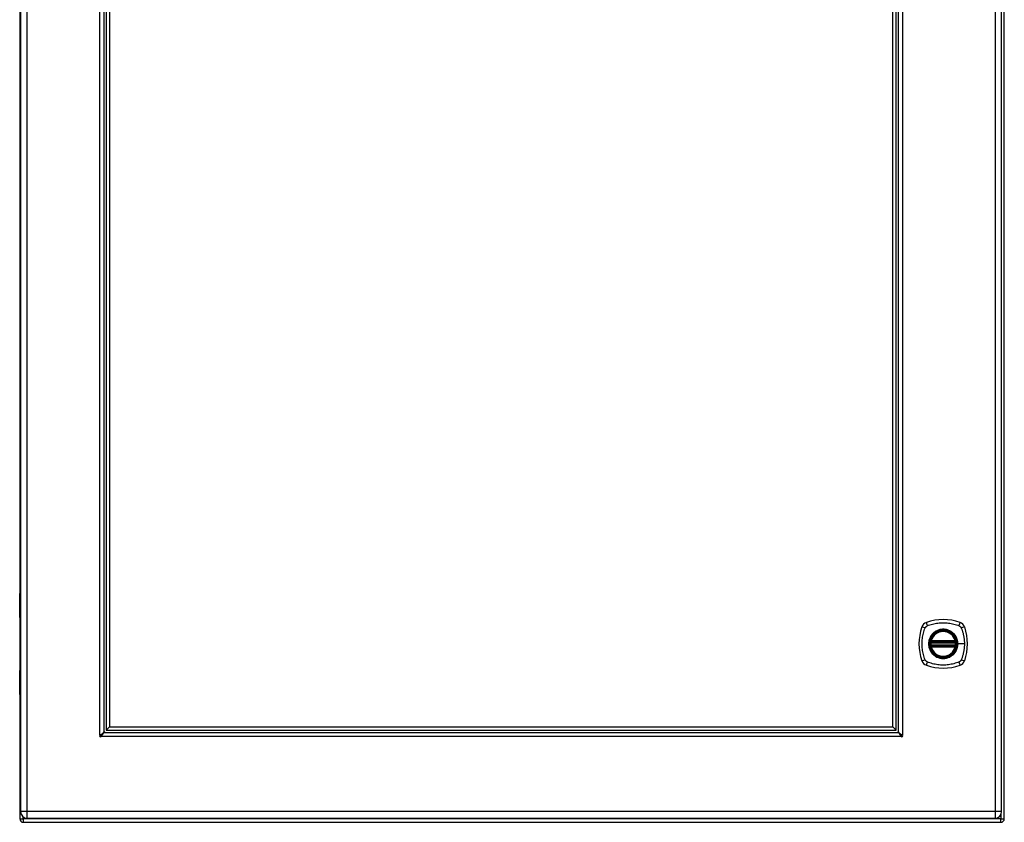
# Model space of a CAD drawing. Header units: inches. Extents: x 15 to 159, y 13 to 98.
# Tile 3 of 10: x 72 to 96, y 35 to 55. Entities that reach past the tile are written whole.
import ezdxf

# ---------------------------------------------------------------- set-up
doc = ezdxf.new("R2010")
doc.units = ezdxf.units.IN
doc.header["$MEASUREMENT"] = 0
doc.layers.add('Visible Edges(ANSI)', color=7, linetype='Continuous', lineweight=25)
doc.layers.add('Visible Tangent Edges(ANSI)', color=7, linetype='Continuous', lineweight=25)

msp = doc.modelspace()

# ---------------------------------------------------------------- linework, layer by layer
at = {"layer": 'Visible Edges(ANSI)'}
for p, q in [((96.346, 35.091), (96.346, 76.923)), ((72.363, 76.748), (72.363, 35.267)), ((96.281, 35.267), (96.281, 76.748)), ((74.394, 74.802), (74.394, 37.213)), ((74.453, 74.761), (74.453, 37.254)), ((74.531, 74.682), (74.531, 37.333)), ((93.631, 37.333), (93.631, 74.682)), ((93.709, 37.254), (93.709, 74.761)), ((93.769, 37.213), (93.769, 74.802)), ((72.346, 54.767), (72.346, 40.596)), ((72.343, 40.001), (72.343, 40.586)), ((72.346, 39.992), (72.346, 38.719)), ((72.363, 39.986), (72.359, 39.986)), ((94.56, 39.395), (95.153, 39.395)), ((94.564, 39.415), (95.149, 39.415)), ((95.153, 39.316), (94.56, 39.316)), ((95.149, 39.297), (94.564, 39.297)), ((72.343, 38.126), (72.343, 38.71)), ((72.359, 38.726), (72.363, 38.726)), ((72.346, 38.115), (72.346, 35.091)), ((74.453, 37.254), (74.531, 37.333)), ((74.453, 37.254), (93.709, 37.254)), ((74.531, 37.333), (93.631, 37.333)), ((93.631, 37.333), (93.709, 37.254)), ((74.411, 37.195), (93.751, 37.195)), ((72.524, 35.106), (96.12, 35.106)), ((72.43, 35.007), (96.262, 35.007))]:
    msp.add_line(p, q, dxfattribs=at)
at = {"layer": 'Visible Edges(ANSI)', "flags": 128}
for points in [[(94.548, 39.409), (94.548, 39.409), (94.548, 39.409), (94.548, 39.409), (94.548, 39.408), (94.548, 39.408), (94.548, 39.407), (94.548, 39.406), (94.548, 39.406), (94.547, 39.405), (94.547, 39.404), (94.547, 39.403), (94.547, 39.402), (94.547, 39.401), (94.547, 39.399), (94.546, 39.398), (94.546, 39.397), (94.546, 39.395), (94.546, 39.394), (94.546, 39.392), (94.545, 39.391), (94.545, 39.389), (94.545, 39.388), (94.545, 39.386), (94.545, 39.384)], [(95.168, 39.384), (95.168, 39.386), (95.168, 39.388), (95.168, 39.389), (95.168, 39.391), (95.167, 39.392), (95.167, 39.394), (95.167, 39.395), (95.167, 39.397), (95.167, 39.398), (95.166, 39.399), (95.166, 39.401), (95.166, 39.402), (95.166, 39.403), (95.166, 39.404), (95.166, 39.405), (95.166, 39.406), (95.165, 39.406), (95.165, 39.407), (95.165, 39.408), (95.165, 39.408), (95.165, 39.409), (95.165, 39.409), (95.165, 39.409), (95.165, 39.409)], [(94.545, 39.327), (94.545, 39.326), (94.545, 39.324), (94.545, 39.322), (94.545, 39.321), (94.546, 39.319), (94.546, 39.318), (94.546, 39.316), (94.546, 39.315), (94.546, 39.314), (94.547, 39.312), (94.547, 39.311), (94.547, 39.31), (94.547, 39.309), (94.547, 39.308), (94.547, 39.307), (94.548, 39.306), (94.548, 39.305), (94.548, 39.305), (94.548, 39.304), (94.548, 39.303), (94.548, 39.303), (94.548, 39.303), (94.548, 39.303), (94.548, 39.303)], [(95.165, 39.303), (95.165, 39.303), (95.165, 39.303), (95.165, 39.303), (95.165, 39.303), (95.165, 39.304), (95.165, 39.305), (95.165, 39.305), (95.166, 39.306), (95.166, 39.307), (95.166, 39.308), (95.166, 39.309), (95.166, 39.31), (95.166, 39.311), (95.166, 39.312), (95.167, 39.314), (95.167, 39.315), (95.167, 39.316), (95.167, 39.318), (95.167, 39.319), (95.168, 39.321), (95.168, 39.322), (95.168, 39.324), (95.168, 39.326), (95.168, 39.327)], [(74.3, 37.134), (74.307, 37.138), (74.313, 37.141), (74.319, 37.144), (74.325, 37.147), (74.331, 37.151), (74.336, 37.154), (74.342, 37.157), (74.347, 37.16), (74.353, 37.164), (74.357, 37.167), (74.362, 37.17), (74.367, 37.173), (74.371, 37.177), (74.374, 37.18), (74.378, 37.183), (74.381, 37.186), (74.384, 37.19), (74.387, 37.193), (74.389, 37.196), (74.39, 37.2), (74.392, 37.203), (74.393, 37.206), (74.393, 37.209), (74.394, 37.213)], [(93.769, 37.213), (93.769, 37.209), (93.769, 37.206), (93.77, 37.203), (93.772, 37.2), (93.773, 37.196), (93.775, 37.193), (93.778, 37.19), (93.781, 37.187), (93.784, 37.183), (93.787, 37.18), (93.791, 37.177), (93.795, 37.173), (93.8, 37.17), (93.805, 37.167), (93.809, 37.164), (93.815, 37.16), (93.82, 37.157), (93.826, 37.154), (93.831, 37.151), (93.837, 37.147), (93.843, 37.144), (93.849, 37.141), (93.855, 37.138), (93.862, 37.134)], [(74.295, 37.131), (74.295, 37.131), (74.295, 37.131), (74.295, 37.131), (74.295, 37.131), (74.295, 37.131), (74.296, 37.131), (74.296, 37.131), (74.296, 37.132), (74.296, 37.132), (74.297, 37.132), (74.297, 37.132), (74.297, 37.132), (74.298, 37.133), (74.298, 37.133), (74.298, 37.133), (74.299, 37.133), (74.299, 37.133), (74.299, 37.134), (74.299, 37.134), (74.3, 37.134), (74.3, 37.134), (74.3, 37.134), (74.3, 37.134), (74.3, 37.134)], [(74.333, 37.102), (74.333, 37.102), (74.333, 37.101), (74.333, 37.101), (74.333, 37.101), (74.332, 37.101), (74.332, 37.1), (74.332, 37.1), (74.332, 37.1), (74.332, 37.1), (74.332, 37.099), (74.331, 37.099), (74.331, 37.099), (74.331, 37.098), (74.331, 37.098), (74.331, 37.098), (74.33, 37.097), (74.33, 37.097), (74.33, 37.097), (74.33, 37.097), (74.33, 37.096), (74.33, 37.096), (74.329, 37.096), (74.329, 37.096), (74.329, 37.096)], [(74.411, 37.195), (74.408, 37.195), (74.405, 37.194), (74.402, 37.193), (74.398, 37.192), (74.395, 37.19), (74.392, 37.188), (74.389, 37.185), (74.385, 37.183), (74.382, 37.179), (74.379, 37.176), (74.375, 37.172), (74.372, 37.168), (74.369, 37.164), (74.366, 37.159), (74.362, 37.154), (74.359, 37.149), (74.356, 37.143), (74.353, 37.138), (74.349, 37.132), (74.346, 37.126), (74.343, 37.12), (74.34, 37.114), (74.336, 37.108), (74.333, 37.102)], [(93.829, 37.102), (93.826, 37.108), (93.823, 37.114), (93.819, 37.12), (93.816, 37.126), (93.813, 37.132), (93.81, 37.138), (93.806, 37.143), (93.803, 37.149), (93.8, 37.154), (93.796, 37.159), (93.793, 37.163), (93.79, 37.168), (93.787, 37.172), (93.783, 37.176), (93.78, 37.179), (93.777, 37.182), (93.774, 37.185), (93.77, 37.188), (93.767, 37.19), (93.764, 37.192), (93.76, 37.193), (93.757, 37.194), (93.754, 37.195), (93.751, 37.195)], [(93.833, 37.096), (93.833, 37.096), (93.833, 37.096), (93.833, 37.096), (93.832, 37.096), (93.832, 37.097), (93.832, 37.097), (93.832, 37.097), (93.832, 37.097), (93.832, 37.098), (93.831, 37.098), (93.831, 37.098), (93.831, 37.099), (93.831, 37.099), (93.83, 37.099), (93.83, 37.1), (93.83, 37.1), (93.83, 37.1), (93.83, 37.1), (93.83, 37.101), (93.829, 37.101), (93.829, 37.101), (93.829, 37.101), (93.829, 37.102), (93.829, 37.102)], [(93.862, 37.134), (93.862, 37.134), (93.862, 37.134), (93.862, 37.134), (93.862, 37.134), (93.863, 37.134), (93.863, 37.134), (93.863, 37.133), (93.863, 37.133), (93.864, 37.133), (93.864, 37.133), (93.864, 37.133), (93.865, 37.132), (93.865, 37.132), (93.865, 37.132), (93.866, 37.132), (93.866, 37.132), (93.866, 37.131), (93.867, 37.131), (93.867, 37.131), (93.867, 37.131), (93.867, 37.131), (93.867, 37.131), (93.867, 37.131), (93.868, 37.131)]]:
    msp.add_lwpolyline(points, dxfattribs=at)
at = {"layer": 'Visible Edges(ANSI)'}
for radius in [0.32, 0.315]:
    msp.add_circle((94.857, 39.356), radius, dxfattribs=at)
for centre, radius, start, end in [((72.363, 40.586), 0.0197, 90.5386, 180), ((72.359, 40.001), 0.0157, 180, 270), ((94.502, 39.711), 0.177, 108.7722, 161.2278), ((94.857, 38.667), 1.28, 71.2278, 108.7722), ((95.211, 39.711), 0.177, 18.7722, 71.2278), ((95.546, 39.356), 1.28, 161.2278, 198.7722), ((94.857, 39.356), 0.313, 13.6344, 166.3656), ((94.168, 39.356), 1.28, 341.2278, 18.7722), ((94.857, 39.356), 0.313, 174.7499, 185.2501), ((94.857, 39.356), 0.313, 166.3656, 170.216), ((94.56, 39.407), 0.0118, 170.216, 270), ((94.564, 39.427), 0.0118, 166.3656, 270), ((95.149, 39.427), 0.0118, 270, 13.6344), ((95.153, 39.407), 0.0118, 270, 9.784), ((94.857, 39.356), 0.313, 9.784, 13.6344), ((94.857, 39.356), 0.313, 354.7499, 5.2501), ((94.56, 39.305), 0.0118, 90, 189.784), ((94.857, 39.356), 0.313, 189.784, 193.6344), ((94.564, 39.285), 0.0118, 90, 193.6344), ((94.857, 39.356), 0.313, 193.6344, 346.3656), ((95.149, 39.285), 0.0118, 346.3656, 90), ((95.153, 39.305), 0.0118, 350.216, 90), ((94.857, 39.356), 0.313, 346.3656, 350.216), ((94.502, 39.001), 0.177, 198.7722, 251.2278), ((95.211, 39.001), 0.177, 288.7722, 341.2278), ((72.359, 38.71), 0.0157, 90, 180), ((94.857, 40.045), 1.28, 251.2278, 288.7722), ((72.363, 38.126), 0.0197, 180, 269.4614), ((74.444, 37.245), 0.05, 180, 270), ((93.719, 37.245), 0.05, 270, 0), ((74.315, 37.117), 0.025, 146.132, 303.868), ((74.357, 37.158), 0.031, 197.0538, 251.6646), ((74.444, 37.245), 0.105, 222.8394, 227.1606), ((93.719, 37.245), 0.105, 312.8394, 317.1606), ((93.805, 37.158), 0.031, 288.3354, 342.9462), ((93.847, 37.117), 0.025, 236.132, 33.868), ((72.43, 35.091), 0.084, 180, 270), ((72.524, 35.267), 0.161, 180, 270), ((96.12, 35.267), 0.161, 270, 0), ((96.262, 35.091), 0.084, 270, 0)]:
    msp.add_arc(centre, radius, start, end, dxfattribs=at)
at = {"layer": 'Visible Tangent Edges(ANSI)'}
for p, q in [((72.524, 35.267), (72.524, 76.748)), ((96.12, 76.748), (96.12, 35.267)), ((74.295, 37.131), (74.295, 74.884)), ((93.868, 74.884), (93.868, 37.131)), ((72.363, 40.586), (72.343, 40.586)), ((72.343, 40.001), (72.363, 40.001)), ((94.545, 39.384), (94.557, 39.383)), ((94.554, 39.408), (94.548, 39.409)), ((94.552, 39.43), (94.564, 39.427)), ((94.557, 39.383), (95.156, 39.383)), ((94.56, 39.395), (94.56, 39.405)), ((94.564, 39.415), (94.564, 39.427)), ((95.149, 39.427), (94.564, 39.427)), ((94.564, 39.405), (94.564, 39.415)), ((94.564, 39.405), (95.149, 39.405)), ((95.149, 39.427), (95.161, 39.43)), ((95.149, 39.427), (95.149, 39.415)), ((95.149, 39.415), (95.149, 39.405)), ((95.153, 39.405), (95.153, 39.395)), ((95.156, 39.383), (95.168, 39.384)), ((95.165, 39.409), (95.159, 39.408)), ((94.545, 39.327), (94.557, 39.328)), ((94.548, 39.303), (94.554, 39.304)), ((94.564, 39.285), (94.552, 39.282)), ((95.156, 39.328), (94.557, 39.328)), ((94.56, 39.306), (94.56, 39.316)), ((94.564, 39.297), (94.564, 39.307)), ((95.149, 39.307), (94.564, 39.307)), ((94.564, 39.285), (94.564, 39.297)), ((94.564, 39.285), (95.149, 39.285)), ((95.149, 39.307), (95.149, 39.297)), ((95.149, 39.297), (95.149, 39.285)), ((95.161, 39.282), (95.149, 39.285)), ((95.153, 39.316), (95.153, 39.306)), ((95.156, 39.328), (95.168, 39.327)), ((95.159, 39.304), (95.165, 39.303)), ((95.209, 39.356), (95.213, 39.356)), ((95.373, 39.356), (95.213, 39.356)), ((72.363, 38.71), (72.343, 38.71)), ((72.343, 38.126), (72.363, 38.126)), ((93.833, 37.096), (74.329, 37.096)), ((72.346, 35.091), (72.43, 35.091)), ((72.524, 35.267), (72.363, 35.267)), ((72.43, 35.091), (72.43, 35.136)), ((96.262, 35.091), (72.43, 35.091)), ((72.43, 35.091), (72.43, 35.007)), ((96.12, 35.267), (72.524, 35.267)), ((72.524, 35.106), (72.524, 35.267)), ((96.12, 35.267), (96.12, 35.106)), ((96.281, 35.267), (96.12, 35.267)), ((96.262, 35.192), (96.262, 35.091)), ((96.262, 35.091), (96.346, 35.091)), ((96.262, 35.007), (96.262, 35.091))]:
    msp.add_line(p, q, dxfattribs=at)
at = {"layer": 'Visible Tangent Edges(ANSI)', "flags": 128}
for points in [[(72.363, 40.371), (72.361, 40.37), (72.359, 40.369), (72.358, 40.367), (72.357, 40.366), (72.355, 40.363), (72.354, 40.361), (72.354, 40.358), (72.353, 40.355), (72.352, 40.351), (72.352, 40.348), (72.352, 40.344), (72.352, 40.34), (72.352, 40.336), (72.352, 40.333), (72.352, 40.329), (72.353, 40.326), (72.354, 40.322), (72.354, 40.319), (72.355, 40.317), (72.357, 40.315), (72.358, 40.313), (72.359, 40.311), (72.361, 40.31), (72.363, 40.309)], [(72.363, 40.329), (72.362, 40.33), (72.362, 40.331), (72.362, 40.331), (72.362, 40.332), (72.362, 40.333), (72.361, 40.334), (72.361, 40.335), (72.361, 40.336), (72.361, 40.337), (72.361, 40.338), (72.361, 40.339), (72.361, 40.34), (72.361, 40.341), (72.361, 40.342), (72.361, 40.343), (72.361, 40.344), (72.361, 40.345), (72.361, 40.346), (72.362, 40.347), (72.362, 40.348), (72.362, 40.349), (72.362, 40.35), (72.362, 40.35), (72.363, 40.351)], [(94.468, 39.796), (94.501, 39.81), (94.533, 39.82), (94.564, 39.83), (94.596, 39.838), (94.627, 39.846), (94.66, 39.853), (94.692, 39.859), (94.725, 39.864), (94.757, 39.867), (94.79, 39.87), (94.823, 39.872), (94.856, 39.872), (94.889, 39.872), (94.922, 39.87), (94.955, 39.868), (94.988, 39.864), (95.021, 39.859), (95.053, 39.853), (95.085, 39.846), (95.117, 39.838), (95.149, 39.83), (95.181, 39.82), (95.212, 39.81), (95.245, 39.796)], [(94.417, 38.967), (94.403, 39.001), (94.392, 39.032), (94.383, 39.063), (94.374, 39.095), (94.366, 39.127), (94.359, 39.159), (94.353, 39.191), (94.349, 39.224), (94.345, 39.257), (94.342, 39.29), (94.34, 39.323), (94.34, 39.356), (94.34, 39.389), (94.342, 39.422), (94.345, 39.455), (94.349, 39.487), (94.353, 39.52), (94.359, 39.552), (94.366, 39.585), (94.374, 39.617), (94.383, 39.648), (94.392, 39.68), (94.403, 39.711), (94.417, 39.744)], [(94.417, 39.744), (94.418, 39.747), (94.419, 39.75), (94.421, 39.753), (94.422, 39.755), (94.424, 39.758), (94.426, 39.76), (94.428, 39.763), (94.43, 39.765), (94.432, 39.768), (94.434, 39.77), (94.436, 39.772), (94.438, 39.775), (94.44, 39.777), (94.442, 39.779), (94.445, 39.781), (94.447, 39.783), (94.449, 39.785), (94.452, 39.786), (94.454, 39.788), (94.457, 39.79), (94.46, 39.791), (94.462, 39.793), (94.465, 39.794), (94.468, 39.796)], [(95.209, 39.356), (95.197, 39.264), (95.162, 39.179), (95.105, 39.106), (95.033, 39.051), (94.948, 39.016), (94.856, 39.004), (94.765, 39.016), (94.68, 39.051), (94.607, 39.107), (94.551, 39.18), (94.516, 39.265), (94.504, 39.356), (94.516, 39.447), (94.552, 39.532), (94.608, 39.605), (94.68, 39.661), (94.765, 39.696), (94.857, 39.708), (94.948, 39.696), (95.033, 39.661), (95.106, 39.605), (95.162, 39.532), (95.197, 39.447), (95.209, 39.356)], [(94.629, 39.63), (94.627, 39.629), (94.625, 39.627), (94.623, 39.625), (94.621, 39.623), (94.618, 39.621), (94.616, 39.619), (94.614, 39.618), (94.612, 39.616), (94.61, 39.614), (94.608, 39.612), (94.606, 39.61), (94.604, 39.608), (94.602, 39.606), (94.6, 39.604), (94.599, 39.602), (94.597, 39.6), (94.595, 39.598), (94.593, 39.596), (94.591, 39.594), (94.589, 39.592), (94.587, 39.59), (94.585, 39.588), (94.584, 39.586), (94.582, 39.583)], [(95.084, 39.63), (95.068, 39.643), (95.051, 39.655), (95.033, 39.665), (95.015, 39.675), (94.997, 39.684), (94.977, 39.691), (94.958, 39.698), (94.938, 39.703), (94.918, 39.707), (94.898, 39.71), (94.877, 39.712), (94.856, 39.713), (94.836, 39.712), (94.815, 39.71), (94.795, 39.707), (94.775, 39.703), (94.755, 39.698), (94.735, 39.691), (94.716, 39.684), (94.697, 39.675), (94.679, 39.665), (94.662, 39.655), (94.645, 39.643), (94.629, 39.63)], [(95.131, 39.583), (95.129, 39.586), (95.128, 39.588), (95.126, 39.59), (95.124, 39.592), (95.122, 39.594), (95.12, 39.596), (95.118, 39.598), (95.116, 39.6), (95.115, 39.602), (95.113, 39.604), (95.111, 39.606), (95.109, 39.608), (95.107, 39.61), (95.105, 39.612), (95.103, 39.614), (95.101, 39.616), (95.099, 39.618), (95.097, 39.619), (95.095, 39.621), (95.093, 39.623), (95.09, 39.625), (95.088, 39.627), (95.086, 39.629), (95.084, 39.63)], [(95.245, 39.796), (95.247, 39.795), (95.248, 39.794), (95.249, 39.794), (95.251, 39.793), (95.252, 39.792), (95.253, 39.791), (95.255, 39.791), (95.256, 39.79), (95.257, 39.789), (95.259, 39.788), (95.26, 39.787), (95.261, 39.786), (95.262, 39.786), (95.264, 39.785), (95.265, 39.784), (95.266, 39.783), (95.267, 39.782), (95.268, 39.781), (95.27, 39.78), (95.271, 39.779), (95.272, 39.778), (95.273, 39.777), (95.274, 39.776), (95.275, 39.775)], [(95.275, 39.775), (95.276, 39.773), (95.277, 39.772), (95.278, 39.771), (95.279, 39.77), (95.281, 39.769), (95.282, 39.768), (95.282, 39.767), (95.283, 39.765), (95.284, 39.764), (95.285, 39.763), (95.286, 39.762), (95.287, 39.76), (95.288, 39.759), (95.289, 39.758), (95.29, 39.757), (95.291, 39.755), (95.291, 39.754), (95.292, 39.753), (95.293, 39.751), (95.294, 39.75), (95.294, 39.749), (95.295, 39.747), (95.296, 39.746), (95.296, 39.744)], [(95.296, 39.744), (95.305, 39.726), (95.31, 39.711), (95.316, 39.695), (95.321, 39.68), (95.326, 39.664), (95.33, 39.648), (95.335, 39.633), (95.339, 39.617), (95.343, 39.601), (95.347, 39.585), (95.35, 39.569), (95.354, 39.552), (95.357, 39.536), (95.36, 39.52), (95.362, 39.504), (95.364, 39.487), (95.366, 39.471), (95.368, 39.455), (95.37, 39.438), (95.371, 39.422), (95.372, 39.405), (95.373, 39.389), (95.373, 39.372), (95.373, 39.356)], [(94.582, 39.583), (94.569, 39.567), (94.558, 39.55), (94.547, 39.533), (94.537, 39.515), (94.528, 39.496), (94.521, 39.477), (94.514, 39.457), (94.509, 39.437), (94.505, 39.417), (94.502, 39.397), (94.5, 39.376), (94.5, 39.356), (94.5, 39.335), (94.502, 39.315), (94.505, 39.294), (94.509, 39.274), (94.515, 39.254), (94.521, 39.235), (94.529, 39.215), (94.537, 39.197), (94.547, 39.179), (94.558, 39.161), (94.569, 39.144), (94.582, 39.128)], [(94.552, 39.43), (94.552, 39.429), (94.552, 39.428), (94.552, 39.427), (94.552, 39.426), (94.551, 39.425), (94.551, 39.424), (94.551, 39.423), (94.551, 39.422), (94.551, 39.421), (94.551, 39.42), (94.551, 39.419), (94.551, 39.418), (94.551, 39.417), (94.551, 39.416), (94.552, 39.415), (94.552, 39.415), (94.552, 39.414), (94.552, 39.413), (94.552, 39.412), (94.553, 39.411), (94.553, 39.41), (94.553, 39.409), (94.554, 39.409), (94.554, 39.408)], [(94.554, 39.408), (94.554, 39.408), (94.554, 39.408), (94.555, 39.408), (94.555, 39.407), (94.555, 39.407), (94.555, 39.407), (94.555, 39.407), (94.556, 39.407), (94.556, 39.407), (94.556, 39.407), (94.556, 39.406), (94.557, 39.406), (94.557, 39.406), (94.557, 39.406), (94.557, 39.406), (94.558, 39.406), (94.558, 39.406), (94.558, 39.406), (94.558, 39.406), (94.559, 39.406), (94.559, 39.405), (94.559, 39.405), (94.559, 39.405), (94.56, 39.405)], [(94.557, 39.383), (94.557, 39.384), (94.557, 39.385), (94.557, 39.386), (94.557, 39.386), (94.557, 39.387), (94.558, 39.388), (94.558, 39.389), (94.558, 39.389), (94.558, 39.39), (94.558, 39.391), (94.558, 39.391), (94.559, 39.392), (94.559, 39.392), (94.559, 39.393), (94.559, 39.393), (94.559, 39.394), (94.559, 39.394), (94.559, 39.394), (94.56, 39.395), (94.56, 39.395), (94.56, 39.395), (94.56, 39.395), (94.56, 39.395), (94.56, 39.395)], [(94.56, 39.405), (94.56, 39.405), (94.56, 39.405), (94.56, 39.405), (94.56, 39.405), (94.561, 39.405), (94.561, 39.405), (94.561, 39.405), (94.561, 39.405), (94.561, 39.405), (94.561, 39.405), (94.562, 39.405), (94.562, 39.405), (94.562, 39.405), (94.562, 39.405), (94.562, 39.405), (94.562, 39.405), (94.563, 39.405), (94.563, 39.405), (94.563, 39.405), (94.563, 39.405), (94.563, 39.405), (94.563, 39.405), (94.564, 39.405), (94.564, 39.405)], [(95.213, 39.356), (95.213, 39.366), (95.213, 39.376), (95.212, 39.387), (95.211, 39.397), (95.21, 39.407), (95.208, 39.417), (95.206, 39.427), (95.204, 39.437), (95.201, 39.447), (95.199, 39.457), (95.196, 39.467), (95.192, 39.477), (95.189, 39.486), (95.185, 39.496), (95.18, 39.505), (95.176, 39.515), (95.171, 39.524), (95.166, 39.533), (95.161, 39.542), (95.156, 39.55), (95.15, 39.559), (95.144, 39.567), (95.138, 39.575), (95.131, 39.583)], [(95.149, 39.405), (95.149, 39.405), (95.15, 39.405), (95.15, 39.405), (95.15, 39.405), (95.15, 39.405), (95.15, 39.405), (95.15, 39.405), (95.151, 39.405), (95.151, 39.405), (95.151, 39.405), (95.151, 39.405), (95.151, 39.405), (95.151, 39.405), (95.152, 39.405), (95.152, 39.405), (95.152, 39.405), (95.152, 39.405), (95.152, 39.405), (95.152, 39.405), (95.153, 39.405), (95.153, 39.405), (95.153, 39.405), (95.153, 39.405), (95.153, 39.405)], [(95.153, 39.405), (95.154, 39.405), (95.154, 39.405), (95.154, 39.405), (95.154, 39.406), (95.155, 39.406), (95.155, 39.406), (95.155, 39.406), (95.155, 39.406), (95.156, 39.406), (95.156, 39.406), (95.156, 39.406), (95.156, 39.406), (95.157, 39.406), (95.157, 39.407), (95.157, 39.407), (95.157, 39.407), (95.158, 39.407), (95.158, 39.407), (95.158, 39.407), (95.158, 39.407), (95.158, 39.408), (95.159, 39.408), (95.159, 39.408), (95.159, 39.408)], [(95.153, 39.395), (95.153, 39.395), (95.153, 39.395), (95.153, 39.395), (95.153, 39.395), (95.154, 39.395), (95.154, 39.394), (95.154, 39.394), (95.154, 39.394), (95.154, 39.393), (95.154, 39.393), (95.154, 39.392), (95.154, 39.392), (95.155, 39.391), (95.155, 39.391), (95.155, 39.39), (95.155, 39.389), (95.155, 39.389), (95.155, 39.388), (95.156, 39.387), (95.156, 39.386), (95.156, 39.386), (95.156, 39.385), (95.156, 39.384), (95.156, 39.383)], [(95.159, 39.408), (95.159, 39.409), (95.16, 39.409), (95.16, 39.41), (95.16, 39.411), (95.161, 39.412), (95.161, 39.413), (95.161, 39.414), (95.161, 39.415), (95.161, 39.415), (95.162, 39.416), (95.162, 39.417), (95.162, 39.418), (95.162, 39.419), (95.162, 39.42), (95.162, 39.421), (95.162, 39.422), (95.162, 39.423), (95.162, 39.424), (95.162, 39.425), (95.161, 39.426), (95.161, 39.427), (95.161, 39.428), (95.161, 39.429), (95.161, 39.43)], [(94.554, 39.304), (94.554, 39.303), (94.553, 39.302), (94.553, 39.301), (94.553, 39.301), (94.552, 39.3), (94.552, 39.299), (94.552, 39.298), (94.552, 39.297), (94.552, 39.296), (94.551, 39.295), (94.551, 39.294), (94.551, 39.293), (94.551, 39.292), (94.551, 39.292), (94.551, 39.291), (94.551, 39.29), (94.551, 39.289), (94.551, 39.288), (94.551, 39.287), (94.552, 39.286), (94.552, 39.285), (94.552, 39.284), (94.552, 39.283), (94.552, 39.282)], [(94.56, 39.306), (94.559, 39.306), (94.559, 39.306), (94.559, 39.306), (94.559, 39.306), (94.558, 39.306), (94.558, 39.306), (94.558, 39.306), (94.558, 39.306), (94.557, 39.306), (94.557, 39.306), (94.557, 39.305), (94.557, 39.305), (94.556, 39.305), (94.556, 39.305), (94.556, 39.305), (94.556, 39.305), (94.555, 39.305), (94.555, 39.305), (94.555, 39.304), (94.555, 39.304), (94.555, 39.304), (94.554, 39.304), (94.554, 39.304), (94.554, 39.304)], [(94.56, 39.316), (94.56, 39.316), (94.56, 39.317), (94.56, 39.317), (94.56, 39.317), (94.56, 39.317), (94.559, 39.317), (94.559, 39.318), (94.559, 39.318), (94.559, 39.318), (94.559, 39.319), (94.559, 39.319), (94.559, 39.32), (94.558, 39.32), (94.558, 39.321), (94.558, 39.322), (94.558, 39.322), (94.558, 39.323), (94.558, 39.324), (94.557, 39.324), (94.557, 39.325), (94.557, 39.326), (94.557, 39.327), (94.557, 39.327), (94.557, 39.328)], [(94.564, 39.307), (94.564, 39.307), (94.563, 39.307), (94.563, 39.307), (94.563, 39.307), (94.563, 39.307), (94.563, 39.307), (94.563, 39.307), (94.562, 39.307), (94.562, 39.307), (94.562, 39.306), (94.562, 39.306), (94.562, 39.306), (94.562, 39.306), (94.561, 39.306), (94.561, 39.306), (94.561, 39.306), (94.561, 39.306), (94.561, 39.306), (94.561, 39.306), (94.56, 39.306), (94.56, 39.306), (94.56, 39.306), (94.56, 39.306), (94.56, 39.306)], [(94.582, 39.128), (94.584, 39.126), (94.585, 39.124), (94.587, 39.122), (94.589, 39.12), (94.591, 39.118), (94.593, 39.116), (94.595, 39.114), (94.597, 39.112), (94.599, 39.11), (94.6, 39.108), (94.602, 39.106), (94.604, 39.104), (94.606, 39.102), (94.608, 39.1), (94.61, 39.098), (94.612, 39.096), (94.614, 39.094), (94.616, 39.092), (94.618, 39.09), (94.621, 39.088), (94.623, 39.087), (94.625, 39.085), (94.627, 39.083), (94.629, 39.081)], [(95.084, 39.081), (95.086, 39.083), (95.088, 39.085), (95.09, 39.087), (95.093, 39.088), (95.095, 39.09), (95.097, 39.092), (95.099, 39.094), (95.101, 39.096), (95.103, 39.098), (95.105, 39.1), (95.107, 39.102), (95.109, 39.104), (95.111, 39.106), (95.113, 39.108), (95.114, 39.11), (95.116, 39.112), (95.118, 39.114), (95.12, 39.116), (95.122, 39.118), (95.124, 39.12), (95.126, 39.122), (95.128, 39.124), (95.129, 39.126), (95.131, 39.128)], [(95.131, 39.128), (95.138, 39.136), (95.144, 39.144), (95.15, 39.153), (95.156, 39.161), (95.161, 39.17), (95.166, 39.179), (95.171, 39.188), (95.176, 39.197), (95.18, 39.206), (95.185, 39.216), (95.189, 39.225), (95.192, 39.235), (95.196, 39.245), (95.199, 39.254), (95.201, 39.264), (95.204, 39.274), (95.206, 39.284), (95.208, 39.294), (95.21, 39.305), (95.211, 39.315), (95.212, 39.325), (95.213, 39.335), (95.213, 39.346), (95.213, 39.356)], [(95.153, 39.306), (95.153, 39.306), (95.153, 39.306), (95.153, 39.306), (95.153, 39.306), (95.152, 39.306), (95.152, 39.306), (95.152, 39.306), (95.152, 39.306), (95.152, 39.306), (95.152, 39.306), (95.151, 39.306), (95.151, 39.306), (95.151, 39.306), (95.151, 39.306), (95.151, 39.307), (95.151, 39.307), (95.15, 39.307), (95.15, 39.307), (95.15, 39.307), (95.15, 39.307), (95.15, 39.307), (95.15, 39.307), (95.149, 39.307), (95.149, 39.307)], [(95.156, 39.328), (95.156, 39.327), (95.156, 39.327), (95.156, 39.326), (95.156, 39.325), (95.156, 39.324), (95.155, 39.324), (95.155, 39.323), (95.155, 39.322), (95.155, 39.322), (95.155, 39.321), (95.155, 39.32), (95.154, 39.32), (95.154, 39.319), (95.154, 39.319), (95.154, 39.318), (95.154, 39.318), (95.154, 39.318), (95.154, 39.317), (95.154, 39.317), (95.153, 39.317), (95.153, 39.317), (95.153, 39.317), (95.153, 39.316), (95.153, 39.316)], [(95.159, 39.304), (95.159, 39.304), (95.159, 39.304), (95.158, 39.304), (95.158, 39.304), (95.158, 39.304), (95.158, 39.305), (95.158, 39.305), (95.157, 39.305), (95.157, 39.305), (95.157, 39.305), (95.157, 39.305), (95.156, 39.305), (95.156, 39.305), (95.156, 39.306), (95.156, 39.306), (95.155, 39.306), (95.155, 39.306), (95.155, 39.306), (95.155, 39.306), (95.154, 39.306), (95.154, 39.306), (95.154, 39.306), (95.154, 39.306), (95.153, 39.306)], [(95.161, 39.282), (95.161, 39.283), (95.161, 39.284), (95.161, 39.285), (95.161, 39.286), (95.162, 39.287), (95.162, 39.288), (95.162, 39.289), (95.162, 39.29), (95.162, 39.291), (95.162, 39.292), (95.162, 39.292), (95.162, 39.293), (95.162, 39.294), (95.162, 39.295), (95.161, 39.296), (95.161, 39.297), (95.161, 39.298), (95.161, 39.299), (95.161, 39.3), (95.16, 39.301), (95.16, 39.301), (95.16, 39.302), (95.159, 39.303), (95.159, 39.304)], [(95.373, 39.356), (95.373, 39.339), (95.373, 39.323), (95.372, 39.306), (95.371, 39.29), (95.37, 39.273), (95.368, 39.257), (95.366, 39.24), (95.364, 39.224), (95.362, 39.208), (95.36, 39.191), (95.357, 39.175), (95.354, 39.159), (95.35, 39.143), (95.347, 39.127), (95.343, 39.111), (95.339, 39.095), (95.335, 39.079), (95.33, 39.063), (95.326, 39.048), (95.321, 39.032), (95.316, 39.016), (95.31, 39.001), (95.305, 38.985), (95.296, 38.967)], [(94.468, 38.916), (94.465, 38.917), (94.462, 38.919), (94.46, 38.92), (94.457, 38.922), (94.454, 38.923), (94.452, 38.925), (94.449, 38.927), (94.447, 38.929), (94.445, 38.931), (94.442, 38.933), (94.44, 38.935), (94.438, 38.937), (94.436, 38.939), (94.434, 38.941), (94.432, 38.944), (94.43, 38.946), (94.428, 38.949), (94.426, 38.951), (94.424, 38.954), (94.423, 38.956), (94.421, 38.959), (94.419, 38.962), (94.418, 38.964), (94.417, 38.967)], [(95.245, 38.916), (95.212, 38.902), (95.181, 38.892), (95.149, 38.882), (95.117, 38.873), (95.085, 38.865), (95.053, 38.859), (95.021, 38.853), (94.988, 38.848), (94.955, 38.844), (94.922, 38.841), (94.889, 38.84), (94.856, 38.839), (94.823, 38.84), (94.79, 38.841), (94.757, 38.844), (94.725, 38.848), (94.692, 38.853), (94.66, 38.859), (94.627, 38.865), (94.596, 38.873), (94.564, 38.882), (94.533, 38.892), (94.501, 38.902), (94.468, 38.916)], [(94.629, 39.081), (94.645, 39.069), (94.662, 39.057), (94.68, 39.046), (94.698, 39.036), (94.716, 39.028), (94.736, 39.02), (94.755, 39.014), (94.775, 39.008), (94.795, 39.004), (94.815, 39.001), (94.836, 39), (94.856, 38.999), (94.877, 39), (94.898, 39.001), (94.918, 39.004), (94.938, 39.008), (94.958, 39.014), (94.978, 39.02), (94.997, 39.028), (95.015, 39.036), (95.034, 39.046), (95.051, 39.057), (95.068, 39.069), (95.084, 39.081)], [(95.296, 38.967), (95.295, 38.964), (95.294, 38.962), (95.292, 38.959), (95.291, 38.956), (95.289, 38.954), (95.287, 38.951), (95.285, 38.949), (95.284, 38.946), (95.282, 38.944), (95.28, 38.942), (95.277, 38.939), (95.275, 38.937), (95.273, 38.935), (95.271, 38.933), (95.269, 38.931), (95.266, 38.929), (95.264, 38.927), (95.261, 38.925), (95.259, 38.923), (95.256, 38.922), (95.253, 38.92), (95.251, 38.919), (95.248, 38.917), (95.245, 38.916)], [(72.363, 38.403), (72.361, 38.402), (72.359, 38.4), (72.358, 38.399), (72.357, 38.397), (72.355, 38.395), (72.354, 38.392), (72.354, 38.389), (72.353, 38.386), (72.352, 38.383), (72.352, 38.379), (72.352, 38.375), (72.352, 38.372), (72.352, 38.368), (72.352, 38.364), (72.352, 38.361), (72.353, 38.357), (72.354, 38.354), (72.354, 38.351), (72.355, 38.348), (72.357, 38.346), (72.358, 38.344), (72.359, 38.343), (72.361, 38.341), (72.363, 38.341)], [(72.363, 38.36), (72.362, 38.361), (72.362, 38.362), (72.362, 38.363), (72.362, 38.364), (72.362, 38.365), (72.361, 38.366), (72.361, 38.367), (72.361, 38.368), (72.361, 38.369), (72.361, 38.37), (72.361, 38.371), (72.361, 38.372), (72.361, 38.373), (72.361, 38.374), (72.361, 38.375), (72.361, 38.376), (72.361, 38.376), (72.361, 38.377), (72.362, 38.378), (72.362, 38.379), (72.362, 38.38), (72.362, 38.381), (72.362, 38.382), (72.363, 38.383)]]:
    msp.add_lwpolyline(points, dxfattribs=at)
at = {"layer": 'Visible Tangent Edges(ANSI)'}
for radius in [0.346, 0.342, 0.325, 0.324]:
    msp.add_circle((94.857, 39.356), radius, dxfattribs=at)
for centre, radius, start, end in [((94.857, 39.356), 0.301, 13.6344, 166.3656), ((94.857, 39.356), 0.301, 174.7499, 185.2501), ((94.857, 39.356), 0.301, 354.7499, 5.2501), ((94.857, 39.356), 0.301, 193.6344, 346.3656), ((74.357, 37.158), 0.062, 202.6541, 246.7155), ((93.805, 37.158), 0.062, 293.2845, 337.3459)]:
    msp.add_arc(centre, radius, start, end, dxfattribs=at)
for centre, major_axis, ratio, start_param, end_param in [((94.482, 39.768), (-0.037, 0.112), 0.042597, 0.170073, 1.307344), ((95.231, 39.768), (0.037, 0.112), 0.042597, 4.975842, 6.113112), ((94.444, 39.73), (-0.112, 0.037), 0.042597, 4.975842, 6.113112), ((95.269, 39.73), (0.112, 0.037), 0.042597, 0.170073, 1.307344), ((94.548, 39.409), (0.00773, 0.00893), 0.431674, 4.96723, 6.283185), ((94.56, 39.404), (0.0021, 0.0116), 0.025638, 0, 1.426581), ((95.153, 39.404), (-0.0021, 0.0116), 0.025638, 4.856604, 6.283185), ((95.165, 39.409), (-0.00773, 0.00893), 0.431674, 0, 1.315955), ((94.548, 39.303), (0.00773, -0.00893), 0.431674, 0, 1.315955), ((94.56, 39.308), (0.0021, -0.0116), 0.025638, 4.856604, 6.283185), ((95.153, 39.308), (-0.0021, -0.0116), 0.025638, 0, 1.426581), ((95.165, 39.303), (-0.00773, -0.00893), 0.431674, 4.96723, 6.283185), ((94.444, 38.982), (-0.112, -0.037), 0.042597, 0.170073, 1.307344), ((94.482, 38.944), (-0.037, -0.112), 0.042597, 4.975842, 6.113112), ((95.231, 38.944), (0.037, -0.112), 0.042597, 0.170073, 1.307344), ((95.269, 38.982), (0.112, -0.037), 0.042597, 4.975842, 6.113112)]:
    msp.add_ellipse(centre, major_axis=major_axis, ratio=ratio, start_param=start_param, end_param=end_param, dxfattribs=at)

doc.saveas('drawing.dxf')
